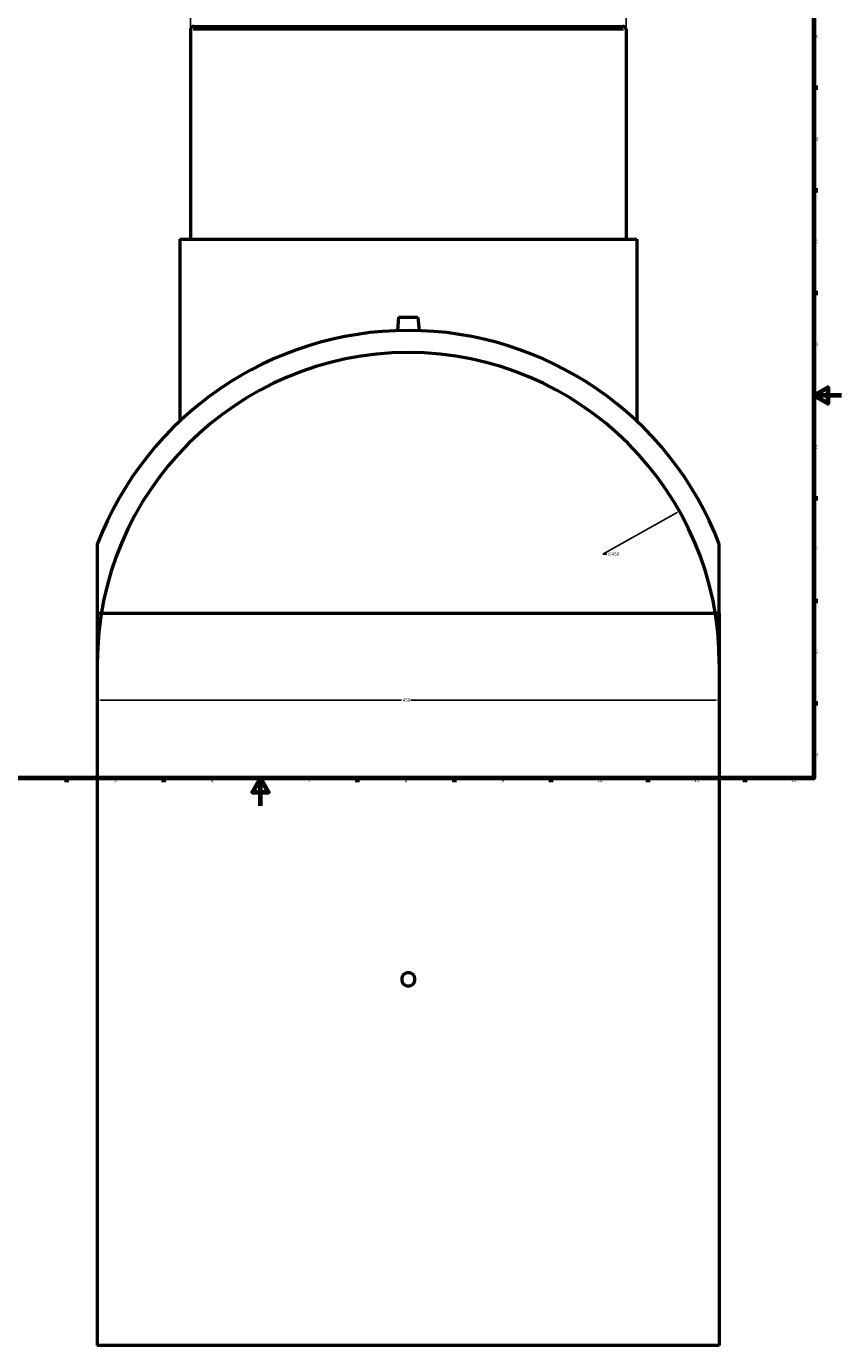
# Model space of a CAD drawing. Header units: millimetres. Extents: x -339 to 1539, y -390 to 1172.
# Tile 2 of 5: x 251 to 841, y -390 to 564. Entities that reach past the tile are written whole.
import ezdxf

# ---------------------------------------------------------------- set-up
doc = ezdxf.new("R2010")
doc.units = ezdxf.units.MM
for name, color, linetype, lineweight in [('Border (ANSI)', 7, 'Continuous', 70), ('Dimension (ANSI)', 7, 'Continuous', 25), ('Visible (ANSI)', 7, 'Continuous', 50), ('Visible Narrow (ANSI)', 7, 'Continuous', 35)]:
    doc.layers.add(name, color=color, linetype=linetype, lineweight=lineweight)
doc.styles.add('Note Text (ANSI)', font='tahoma.ttf')
doc.dimstyles.new('Default - mm (ANSI)', dxfattribs={"dimtxt": 2.4, "dimasz": 2.5, "dimexe": 3.175, "dimexo": 1.6002, "dimgap": 0.8, "dimtad": 0, "dimtoh": 1, "dimdec": 0, "dimrnd": 1e-08, "dimzin": 4, "dimdsep": 46, "dimtxsty": 'Note Text (ANSI)', "dimcen": 0.09, "dimdle": 10, "dimclrd": 256, "dimclre": 256, "dimclrt": 5, "dimadec": 1, "dimazin": 1, "dimtfac": 1.27, "dimtofl": 0, "dimtmove": 0, "dimatfit": 3, "dimfxl": 1, "dimtolj": 1, "dimtzin": 4, "dimlwd": -1, "dimlwe": -1, "dimarcsym": 0})

# ---------------------------------------------------------------- blocks, each defined once
blk = doc.blocks.new('Borders Default Border')
at = {"layer": 'Border (ANSI)'}
for p, q in [((821, 519.75), (823.8, 519.75)), ((821, 445.5), (823.8, 445.5)), ((821, 371.25), (823.8, 371.25)), ((821, 222.75), (823.8, 222.75)), ((821, 148.5), (823.8, 148.5)), ((821, 74.25), (823.8, 74.25)), ((280.33, 20), (280.33, 17.2)), ((350.42, 20), (350.42, 17.2)), ((490.58, 20), (490.58, 17.2)), ((560.67, 20), (560.67, 17.2)), ((630.75, 20), (630.75, 17.2)), ((700.83, 20), (700.83, 17.2)), ((770.92, 20), (770.92, 17.2))]:
    blk.add_line(p, q, dxfattribs=at)
at = {"layer": 'Border (ANSI)', "flags": 128}
for points in [[(20, 20), (20, 574), (821, 574), (821, 20), (20, 20)], [(841, 297), (821, 297), (831, 302.77), (831, 291.23), (821, 297)], [(420.5, 0), (420.5, 20), (414.73, 10), (426.27, 10), (420.5, 20)]]:
    blk.add_lwpolyline(points, dxfattribs=at)
at = {"layer": 'Border (ANSI)', "color": 5, "true_color": 0x0000ff, "char_height": 2.4, "attachment_point": 7, "style": 'Note Text (ANSI)'}
for s, insert in [('A', (821.58, 555.68)), ('B', (821.87, 481.43)), ('C', (821.71, 407.13)), ('D', (821.72, 332.93)), ('E', (821.91, 258.68)), ('F', (821.98, 184.43)), ('G', (821.6, 110.13)), ('H', (821.73, 35.93)), ('5', (314.67, 17.15)), ('6', (384.69, 17.15)), ('7', (454.8, 17.2)), ('8', (524.84, 17.15)), ('9', (594.92, 17.15)), ('10', (664.35, 17.15)), ('11', (734.43, 17.2)), ('12', (804.52, 17.2))]:
    blk.add_mtext(s, dxfattribs=dict(at, insert=insert))
blk = doc.blocks.new('*D7')
at = {"layer": 'Defpoints', "color": 0, "transparency": 16777216}
for p in [(302.53, 103.02), (752.53, 103.02), (752.53, 76.63)]:
    blk.add_point(p, dxfattribs=at)
at = {"layer": 'Dimension (ANSI)', "transparency": 16777216}
for p, q in [((302.53, 101.42), (302.53, 73.45)), ((752.53, 101.42), (752.53, 73.45)), ((305.03, 76.63), (522.63, 76.63)), ((750.03, 76.63), (529.44, 76.63))]:
    blk.add_line(p, q, dxfattribs=at)
for points in [[(305.03, 77.04), (305.03, 76.21), (302.53, 76.63)], [(750.03, 77.04), (750.03, 76.21), (752.53, 76.63)]]:
    blk.add_solid(points, dxfattribs=at)
at = {"layer": 'Dimension (ANSI)', "color": 5, "transparency": 16777216, "insert": (523.43, 77.87), "char_height": 2.4, "attachment_point": 1, "style": 'Note Text (ANSI)'}
blk.add_mtext('\\A1;450', dxfattribs=at)
blk = doc.blocks.new('*D8')
at = {"layer": 'Defpoints', "color": 0, "transparency": 16777216}
for p in [(685.03, 585.33), (370.03, 561.77), (685.03, 561.77)]:
    blk.add_point(p, dxfattribs=at)
at = {"layer": 'Dimension (ANSI)', "transparency": 16777216}
for p, q in [((370.03, 563.37), (370.03, 588.5)), ((372.53, 585.33), (456.69, 585.33)), ((682.53, 585.33), (463.37, 585.33)), ((685.03, 563.37), (685.03, 588.5))]:
    blk.add_line(p, q, dxfattribs=at)
for points in [[(372.53, 585.74), (372.53, 584.91), (370.03, 585.33)], [(682.53, 585.74), (682.53, 584.91), (685.03, 585.33)]]:
    blk.add_solid(points, dxfattribs=at)
at = {"layer": 'Dimension (ANSI)', "color": 5, "transparency": 16777216, "insert": (457.49, 586.58), "char_height": 2.4, "attachment_point": 1, "style": 'Note Text (ANSI)'}
blk.add_mtext('\\A1;315', dxfattribs=at)
blk = doc.blocks.new('*D9')
at = {"layer": 'Defpoints', "color": 0, "transparency": 16777216}
for p in [(723.64, 213.31), (331.42, -7.28)]:
    blk.add_point(p, dxfattribs=at)
at = {"layer": 'Dimension (ANSI)', "transparency": 16777216}
for p, q in [((668.37, 182.22), (721.47, 212.08)), ((671.14, 182.22), (668.37, 182.22))]:
    blk.add_line(p, q, dxfattribs=at)
blk.add_solid([(721.26, 212.45), (721.67, 211.72), (723.64, 213.31)], dxfattribs=at)
at = {"layer": 'Dimension (ANSI)', "color": 5, "transparency": 16777216, "insert": (671.94, 183.52), "char_height": 2.4, "attachment_point": 1, "style": 'Note Text (ANSI)'}
blk.add_mtext('\\A1;∅450', dxfattribs=at)

msp = doc.modelspace()

# ---------------------------------------------------------------- linework, layer by layer
at = {"layer": 'Visible (ANSI)'}
for p, q in [((372.28, 564.02), (682.78, 564.02)), ((370.03, 561.77), (370.03, 410.02)), ((685.03, 561.77), (685.03, 410.02)), ((362.16, 410.02), (692.91, 410.02)), ((362.16, 410.02), (362.16, 278.32)), ((692.91, 410.02), (692.91, 278.32)), ((520.53, 353.62), (519.68, 343.89)), ((520.53, 353.62), (534.53, 353.62)), ((534.53, 353.62), (535.38, 343.89)), ((302.53, 189.37), (302.53, 103.02)), ((752.53, 103.02), (752.53, 189.37)), ((302.53, 139.53), (752.53, 139.53)), ((302.53, 139.53), (302.53, -390.47)), ((752.53, 139.53), (752.53, -390.47)), ((752.53, -390.47), (302.53, -390.47))]:
    msp.add_line(p, q, dxfattribs=at)
for centre, radius, start, end in [((372.28, 561.77), 2.25, 90, 180), ((682.78, 561.77), 2.25, 0, 90), ((527.53, 103.02), 241, 20.99528, 159.00472), ((527.53, 103.02), 225, 0.00001, 179.99999)]:
    msp.add_arc(centre, radius, start, end, dxfattribs=at)
msp.add_open_spline([(532.33, -125.47), (532.33, -126.07), (532.21, -126.72), (531.72, -127.9), (531.35, -128.44), (530.5, -129.29), (529.96, -129.66), (528.78, -130.15), (528.13, -130.27), (526.93, -130.27), (526.29, -130.15), (525.1, -129.66), (524.56, -129.29), (523.71, -128.44), (523.34, -127.9), (522.85, -126.72), (522.73, -126.07), (522.73, -124.87), (522.85, -124.23), (523.34, -123.04), (523.71, -122.5), (524.56, -121.65), (525.1, -121.28), (526.29, -120.79), (526.93, -120.67), (528.13, -120.67), (528.78, -120.79), (529.96, -121.28), (530.5, -121.65), (531.35, -122.5), (531.72, -123.04), (532.21, -124.23), (532.33, -124.87), (532.33, -125.47)], degree=3, knots=[0, 0, 0, 0, 0.180815, 0.180815, 0.361631, 0.361631, 0.542446, 0.542446, 0.723262, 0.723262, 0.904077, 0.904077, 1.084893, 1.084893, 1.265708, 1.265708, 1.446524, 1.446524, 1.627339, 1.627339, 1.808155, 1.808155, 1.98897, 1.98897, 2.169786, 2.169786, 2.350601, 2.350601, 2.531417, 2.531417, 2.712232, 2.712232, 2.893048, 2.893048, 2.893048, 2.893048], dxfattribs=at)
at = {"layer": 'Visible Narrow (ANSI)'}
msp.add_line((683.09, 561.77), (371.97, 561.77), dxfattribs=at)

# ---------------------------------------------------------------- block references
msp.add_blockref('Borders Default Border', (0, 0))

# ---------------------------------------------------------------- dimensions: what is measured, and where the dimension line sits
at = {"layer": 'Dimension (ANSI)'}
for base, p1, p2, picture, middle in [((685.03, 585.33), (370.03, 561.77), (685.03, 561.77), '*D8', (460.03, 585.33)), ((752.53, 76.63), (302.53, 103.02), (752.53, 103.02), '*D7', (526.03, 76.63))]:
    dim = msp.add_linear_dim(base=base, p1=p1, p2=p2, angle=180, dimstyle='Default - mm (ANSI)', override={"dimgap": 0.8, "dimtoh": 0, "dimdec": 0, "dimtol": 0, "dimlim": 0, "dimtp": 0, "dimtm": 0, "dimtdec": 2, "dimatfit": 1}, dxfattribs=at)
    dim.commit()
    dim.dimension.update_dxf_attribs({"geometry": picture, "text_midpoint": middle, "dimtype": 160})
dim = msp.add_diameter_dim_2p(p1=(331.42, -7.28), p2=(723.64, 213.31), dimstyle='Default - mm (ANSI)', override={"dimgap": 0.8, "dimtih": 1, "dimdec": 0, "dimlfac": 1, "dimtol": 0, "dimlim": 0, "dimtp": 0, "dimtm": 0, "dimtdec": 2}, dxfattribs=at)
dim.commit()
dim.dimension.update_dxf_attribs({"geometry": '*D9', "text_midpoint": (675.82, 182.22), "dimtype": 163})

doc.saveas('drawing.dxf')
